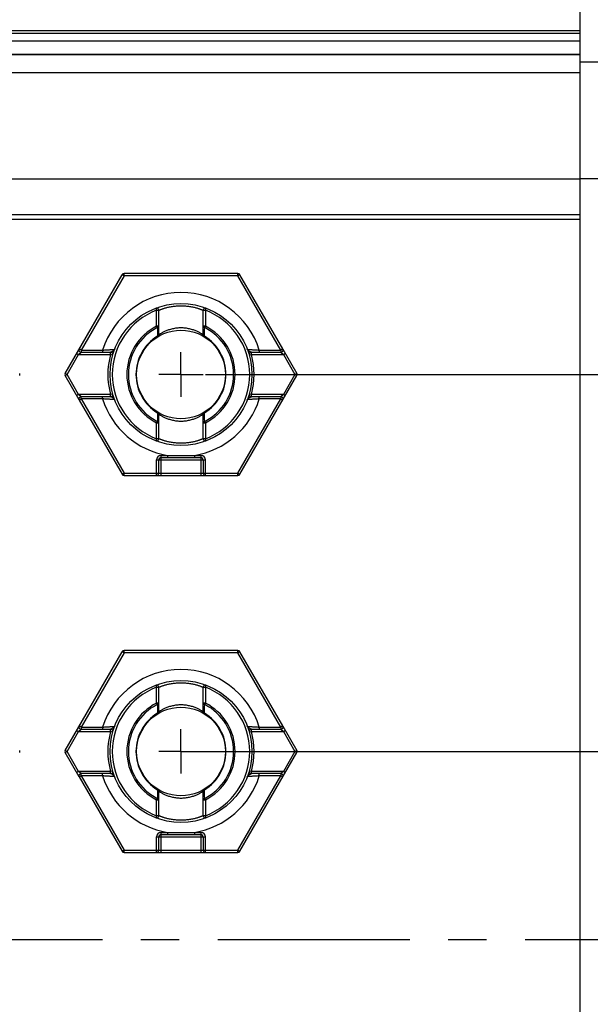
# Model space of a CAD drawing. Header units: millimetres. Extents: x 0 to 420, y 0 to 297.
# Tile 81 of 85: x 254 to 279, y 181 to 226. Entities that reach past the tile are written whole.
import ezdxf
from ezdxf.enums import TextEntityAlignment as Align

# ---------------------------------------------------------------- set-up
doc = ezdxf.new("R2010")
doc.units = ezdxf.units.MM
doc.header["$LTSCALE"] = 23.1
doc.linetypes.add('CENTER', pattern=[0.6, 0.375, -0.075, 0.075, -0.075])
doc.layers.get('0').update_dxf_attribs({"linetype": 'CONTINUOUS'})
for name, color, linetype in [('0000242733_1_MITTELLINIE', 7, 'CONTINUOUS'), ('0000242733_2_KÖRPERKANTE', 7, 'CONTINUOUS'), ('0000242734_2_KÖRPERKANTE', 7, 'CONTINUOUS'), ('0000244543_1_MITTELLINIE', 7, 'CONTINUOUS'), ('0000244543_2_KÖRPERKANTE', 7, 'CONTINUOUS'), ('0000284035_5_BEMASSUNG', 7, 'CONTINUOUS'), ('0000434254_2_KÖRPERKANTE', 7, 'CONTINUOUS')]:
    doc.layers.add(name, color=color, linetype=linetype)
doc.styles.get("Standard").update_dxf_attribs({"font": 'isocpeur.ttf'})
doc.dimstyles.new('DIMSTYLE_1', dxfattribs={"dimtxt": 3.5, "dimasz": 4, "dimexe": 2, "dimexo": 0.5, "dimgap": 0.875, "dimtad": 1, "dimdec": 3, "dimdsep": 46, "dimtxsty": 'Standard', "dimblk": '_FILLED', "dimblk1": '_FILLED', "dimblk2": '_FILLED', "dimcen": 0.09, "dimclrt": 7, "dimazin": 2, "dimtp": 0.2, "dimtm": 0.2, "dimtfac": 1, "dimtdec": 3, "dimtofl": 0, "dimtmove": 0, "dimatfit": 3, "dimldrblk": '_FILLED', "dimfxl": 0, "dimtolj": 1, "dimarcsym": 0})
doc.dimstyles.new('DIMSTYLE_2', dxfattribs={"dimtxt": 3.5, "dimasz": 4, "dimexe": 2, "dimexo": 0.5, "dimgap": 0.875, "dimtad": 1, "dimdec": 3, "dimdsep": 46, "dimtxsty": 'Standard', "dimblk": '_FILLED', "dimblk1": '_FILLED', "dimblk2": '_FILLED', "dimcen": 0.09, "dimclrt": 7, "dimazin": 2, "dimtp": 0.3, "dimtm": 0.3, "dimtfac": 1, "dimtdec": 3, "dimtofl": 0, "dimtmove": 0, "dimatfit": 3, "dimldrblk": '_FILLED', "dimfxl": 0, "dimtolj": 1, "dimarcsym": 0})
doc.dimstyles.new('DIMSTYLE_3', dxfattribs={"dimtxt": 3.5, "dimasz": 4, "dimexe": 2, "dimexo": 0.5, "dimgap": 0.875, "dimtad": 1, "dimdec": 0, "dimdsep": 46, "dimtxsty": 'Standard', "dimblk": '_FILLED', "dimblk1": '_FILLED', "dimblk2": '_FILLED', "dimcen": 0.09, "dimclrt": 7, "dimazin": 2, "dimtp": 0.2, "dimtm": 0.2, "dimtfac": 1, "dimtdec": 0, "dimtofl": 0, "dimtmove": 0, "dimatfit": 3, "dimldrblk": '_FILLED', "dimfxl": 0, "dimtolj": 1, "dimarcsym": 0})
doc.dimstyles.new('DIMSTYLE_5', dxfattribs={"dimtxt": 3.5, "dimasz": 4, "dimexe": 2, "dimexo": 0.5, "dimgap": 0.875, "dimtad": 1, "dimdec": 0, "dimdsep": 46, "dimtxsty": 'Standard', "dimblk": '_FILLED', "dimblk1": '_FILLED', "dimblk2": '_FILLED', "dimcen": 0.09, "dimclrt": 7, "dimazin": 2, "dimtp": 0.5, "dimtm": 0.5, "dimtfac": 1, "dimtdec": 0, "dimtofl": 0, "dimtmove": 0, "dimatfit": 3, "dimldrblk": '_FILLED', "dimfxl": 0, "dimtolj": 1, "dimarcsym": 0})

# ---------------------------------------------------------------- blocks, each defined once
blk = doc.blocks.new('_FILLED')
at = {"color": 0, "linetype": 'ByBlock'}
blk.add_solid([(0, 0), (-1, 0.125), (-1, -0.125)], dxfattribs=at)
blk = doc.blocks.new('*D8')
at = {"layer": '0000284035_5_BEMASSUNG', "color": 1, "linetype": 'Continuous'}
for p, q in [((278.889, 219.217), (278.889, 247.813)), ((290.927, 207.28), (290.927, 247.813)), ((278.889, 245.813), (284.908, 245.813)), ((290.927, 245.813), (284.908, 245.813))]:
    blk.add_line(p, q, dxfattribs=at)
at = {"layer": '0000284035_5_BEMASSUNG', "color": 1, "linetype": 'Continuous', "xscale": 4, "yscale": 4, "zscale": 4, "rotation": 180}
blk.add_blockref('_FILLED', (278.889, 245.813), dxfattribs=at)
at = {"layer": '0000284035_5_BEMASSUNG', "color": 1, "linetype": 'Continuous', "xscale": 4, "yscale": 4, "zscale": 4}
blk.add_blockref('_FILLED', (290.927, 245.813), dxfattribs=at)
at = {"layer": '0000284035_5_BEMASSUNG', "color": 7, "linetype": 'Continuous'}
blk.add_text('12', height=3.5, dxfattribs=at).set_placement((284.908, 246.688), align=Align.CENTER)
blk = doc.blocks.new('*D9')
at = {"layer": '0000284035_5_BEMASSUNG', "color": 1, "linetype": 'Continuous'}
for p, q in [((161.852, 205.792), (161.852, 257.813)), ((295.927, 205.792), (295.927, 257.813)), ((161.852, 255.813), (228.889, 255.813)), ((295.927, 255.813), (228.889, 255.813))]:
    blk.add_line(p, q, dxfattribs=at)
at = {"layer": '0000284035_5_BEMASSUNG', "color": 1, "linetype": 'Continuous', "xscale": 4, "yscale": 4, "zscale": 4, "rotation": 180}
blk.add_blockref('_FILLED', (161.852, 255.813), dxfattribs=at)
at = {"layer": '0000284035_5_BEMASSUNG', "color": 1, "linetype": 'Continuous', "xscale": 4, "yscale": 4, "zscale": 4}
blk.add_blockref('_FILLED', (295.927, 255.813), dxfattribs=at)
at = {"layer": '0000284035_5_BEMASSUNG', "color": 7, "linetype": 'Continuous'}
blk.add_text('134', height=3.5, dxfattribs=at).set_placement((228.889, 256.688), align=Align.CENTER)
blk = doc.blocks.new('*D10')
at = {"layer": '0000284035_5_BEMASSUNG', "color": 1, "linetype": 'Continuous'}
for p, q in [((178.889, 219.217), (178.889, 247.813)), ((278.889, 219.217), (278.889, 247.813)), ((178.889, 245.813), (228.889, 245.813)), ((278.889, 245.813), (228.889, 245.813))]:
    blk.add_line(p, q, dxfattribs=at)
at = {"layer": '0000284035_5_BEMASSUNG', "color": 1, "linetype": 'Continuous', "xscale": 4, "yscale": 4, "zscale": 4, "rotation": 180}
blk.add_blockref('_FILLED', (178.889, 245.813), dxfattribs=at)
at = {"layer": '0000284035_5_BEMASSUNG', "color": 1, "linetype": 'Continuous', "xscale": 4, "yscale": 4, "zscale": 4}
blk.add_blockref('_FILLED', (278.889, 245.813), dxfattribs=at)
at = {"layer": '0000284035_5_BEMASSUNG', "color": 7, "linetype": 'Continuous'}
blk.add_text('100', height=3.5, dxfattribs=at).set_placement((228.889, 246.688), align=Align.CENTER)
blk = doc.blocks.new('*D11')
at = {"layer": '0000284035_5_BEMASSUNG', "color": 1, "linetype": 'Continuous'}
for p, q in [((261.434, 192.89), (307.927, 192.89)), ((305.927, 192.89), (305.927, 184.39)), ((305.927, 175.89), (305.927, 184.39)), ((261.977, 175.89), (307.927, 175.89))]:
    blk.add_line(p, q, dxfattribs=at)
at = {"layer": '0000284035_5_BEMASSUNG', "color": 1, "linetype": 'Continuous', "xscale": 4, "yscale": 4, "zscale": 4}
for p, rotation in [((305.927, 192.89), 90), ((305.927, 175.89), 270)]:
    blk.add_blockref('_FILLED', p, dxfattribs=dict(at, rotation=rotation))
at = {"layer": '0000284035_5_BEMASSUNG', "color": 7, "linetype": 'Continuous'}
blk.add_text('17', height=3.5, rotation=90, dxfattribs=at).set_placement((305.052, 184.39), align=Align.CENTER)
blk = doc.blocks.new('*D12')
at = {"layer": '0000284035_5_BEMASSUNG', "color": 1, "linetype": 'Continuous'}
for p, q in [((262.001, 209.89), (327.927, 209.89)), ((325.927, 209.89), (325.927, 184.39)), ((325.927, 158.89), (325.927, 184.39)), ((262.001, 158.89), (327.927, 158.89))]:
    blk.add_line(p, q, dxfattribs=at)
at = {"layer": '0000284035_5_BEMASSUNG', "color": 1, "linetype": 'Continuous', "xscale": 4, "yscale": 4, "zscale": 4}
for p, rotation in [((325.927, 209.89), 90), ((325.927, 158.89), 270)]:
    blk.add_blockref('_FILLED', p, dxfattribs=dict(at, rotation=rotation))
at = {"layer": '0000284035_5_BEMASSUNG', "color": 7, "linetype": 'Continuous'}
blk.add_text('51', height=3.5, rotation=90, dxfattribs=at).set_placement((325.052, 184.39), align=Align.CENTER)

msp = doc.modelspace()

# ---------------------------------------------------------------- linework, layer by layer
at = {"layer": '0000242733_1_MITTELLINIE', "color": 7, "linetype": 'CENTER'}
for p, q in [((260.8894, 209.8901), (260.8894, 210.8902)), ((260.8894, 209.8901), (259.8893, 209.8901)), ((260.8894, 209.8901), (261.8895, 209.8901)), ((260.8894, 209.8901), (260.8894, 208.89)), ((260.8894, 192.8901), (260.8894, 193.8902)), ((260.8894, 192.8901), (259.8893, 192.8901)), ((260.8894, 192.8901), (261.8895, 192.8901)), ((260.8894, 192.8901), (260.8894, 191.89))]:
    msp.add_line(p, q, dxfattribs=at)
at = {"layer": '0000242733_2_KÖRPERKANTE', "color": 7, "linetype": 'Continuous'}
for p, q in [((278.8894, 224.3132), (178.8894, 224.3132)), ((178.8894, 216.8901), (278.8894, 216.8901))]:
    msp.add_line(p, q, dxfattribs=at)
at = {"layer": '0000242733_2_KÖRPERKANTE', "color": 9, "linetype": 'Continuous'}
for p, q in [((278.8894, 223.4911), (178.8894, 223.4911)), ((178.8894, 218.7171), (278.8894, 218.7171)), ((278.8894, 217.0901), (178.8894, 217.0901))]:
    msp.add_line(p, q, dxfattribs=at)
at = {"layer": '0000242734_2_KÖRPERKANTE', "color": 7, "linetype": 'Continuous'}
for p, q in [((278.8894, 225.3901), (178.8894, 225.3901)), ((278.8894, 225.2718), (178.8894, 225.2718)), ((278.8894, 224.9149), (178.8894, 224.9149)), ((178.8894, 224.3132), (278.8894, 224.3132))]:
    msp.add_line(p, q, dxfattribs=at)
at = {"layer": '0000244543_1_MITTELLINIE', "color": 7, "linetype": 'CENTER'}
msp.add_line((298.927, 184.3901), (156.8766, 184.3901), dxfattribs=at)
at = {"layer": '0000244543_2_KÖRPERKANTE', "color": 7, "linetype": 'Continuous'}
msp.add_line((278.8894, 142.8903), (278.8894, 225.8899), dxfattribs=at)
at = {"layer": '0000244543_2_KÖRPERKANTE', "color": 9, "linetype": 'Continuous'}
for p, q in [((280.8894, 223.9685), (278.8894, 223.9685)), ((280.8894, 218.7171), (278.8894, 218.7171))]:
    msp.add_line(p, q, dxfattribs=at)
at = {"layer": '0000434254_2_KÖRPERKANTE', "color": 7, "linetype": 'Continuous'}
for p, q in [((255.6644, 209.9401), (258.2336, 214.3901)), ((263.4586, 214.4401), (258.3202, 214.4401)), ((265.4793, 211.0401), (263.5452, 214.3901)), ((259.8894, 211.679), (259.8894, 212.7884)), ((261.8894, 211.679), (261.8894, 212.7884)), ((265.4801, 211.0387), (266.1144, 209.9401)), ((256.3861, 210.8901), (257.7145, 210.8901)), ((264.0643, 210.8901), (265.3927, 210.8901)), ((256.2986, 208.7415), (255.6644, 209.8401)), ((263.5452, 205.3901), (266.1144, 209.8401)), ((256.2995, 208.7401), (258.2336, 205.3901)), ((257.7145, 208.8901), (256.3861, 208.8901)), ((265.3927, 208.8901), (264.0643, 208.8901)), ((259.8894, 206.9918), (259.8894, 208.1012)), ((261.8894, 206.9918), (261.8894, 208.1012)), ((259.8894, 205.4401), (259.8894, 206.0401)), ((259.9894, 206.1401), (261.7894, 206.1401)), ((261.8894, 206.0401), (261.8894, 205.4401)), ((258.3202, 205.3401), (263.4586, 205.3401)), ((255.6644, 192.9401), (258.2336, 197.3901)), ((263.4586, 197.4401), (258.3202, 197.4401)), ((265.4793, 194.0401), (263.5452, 197.3901)), ((259.8894, 194.679), (259.8894, 195.7884)), ((261.8894, 194.679), (261.8894, 195.7884)), ((265.4801, 194.0387), (266.1144, 192.9401)), ((256.3861, 193.8901), (257.7145, 193.8901)), ((264.0643, 193.8901), (265.3927, 193.8901)), ((256.2986, 191.7415), (255.6644, 192.8401)), ((263.5452, 188.3901), (266.1144, 192.8401)), ((257.7145, 191.8901), (256.3861, 191.8901)), ((265.3927, 191.8901), (264.0643, 191.8901)), ((256.2995, 191.7401), (258.2336, 188.3901)), ((259.8894, 189.9918), (259.8894, 191.1012)), ((261.8894, 189.9918), (261.8894, 191.1012)), ((259.8894, 188.4401), (259.8894, 189.0401)), ((259.9894, 189.1401), (261.7894, 189.1401)), ((261.8894, 189.0401), (261.8894, 188.4401)), ((258.3202, 188.3401), (263.4586, 188.3401))]:
    msp.add_line(p, q, dxfattribs=at)
at = {"layer": '0000434254_2_KÖRPERKANTE', "color": 9, "linetype": 'Continuous'}
for p, q in [((258.3202, 214.3401), (256.3861, 210.9901)), ((258.3202, 214.3401), (258.2336, 214.3901)), ((258.3202, 214.3401), (258.3202, 214.4401)), ((263.4586, 214.3401), (258.3202, 214.3401)), ((263.4586, 214.3401), (263.4586, 214.4401)), ((263.5452, 214.3901), (263.4586, 214.3401)), ((265.3927, 210.9901), (263.4586, 214.3401)), ((259.7539, 212.8819), (259.7894, 212.7884)), ((259.7894, 212.0696), (259.7894, 212.7884)), ((259.7894, 212.7884), (259.8894, 212.7884)), ((261.8894, 212.7884), (261.9894, 212.7884)), ((261.9894, 212.7884), (262.0249, 212.8819)), ((261.9894, 212.7884), (261.9894, 212.0696)), ((259.8894, 212.0697), (259.7894, 212.0697)), ((259.7894, 212.0697), (259.8212, 212.0065)), ((261.9894, 212.0697), (261.8894, 212.0697)), ((261.9575, 212.0065), (261.9894, 212.0697)), ((259.8264, 211.6187), (259.8418, 211.5938)), ((261.937, 211.5938), (261.9523, 211.6187)), ((256.3861, 210.9901), (256.2995, 211.0401)), ((256.3861, 210.9901), (257.3567, 210.9901)), ((256.3861, 210.9901), (256.3861, 210.8901)), ((257.3567, 210.9901), (257.3567, 210.8901)), ((264.4221, 210.9901), (265.3927, 210.9901)), ((264.4221, 210.9901), (264.4221, 210.8901)), ((265.4793, 211.0401), (265.3927, 210.9901)), ((265.3927, 210.9901), (265.3927, 210.8901)), ((255.751, 209.8901), (256.2706, 210.7901)), ((256.184, 210.8401), (256.2706, 210.7901)), ((256.2706, 210.7901), (256.3861, 210.8901)), ((256.2706, 210.7901), (257.7145, 210.7901)), ((257.7145, 210.7901), (257.7145, 210.8901)), ((257.8107, 210.7628), (257.7145, 210.7901)), ((263.9681, 210.7628), (264.0643, 210.7901)), ((264.0643, 210.7901), (264.0643, 210.8901)), ((264.0643, 210.7901), (265.5082, 210.7901)), ((265.3927, 210.8901), (265.5082, 210.7901)), ((265.5082, 210.7901), (265.5948, 210.8401)), ((265.5082, 210.7901), (266.0278, 209.8901)), ((255.751, 209.8901), (255.6644, 209.9401)), ((255.6644, 209.8401), (255.751, 209.8901)), ((256.2706, 208.9901), (255.751, 209.8901)), ((266.0278, 209.8901), (265.5082, 208.9901)), ((266.1144, 209.9401), (266.0278, 209.8901)), ((266.0278, 209.8901), (266.1144, 209.8401)), ((256.2706, 208.9901), (256.184, 208.9401)), ((257.7145, 208.9901), (256.2706, 208.9901)), ((256.3861, 208.8901), (256.2706, 208.9901)), ((256.2995, 208.7401), (256.3861, 208.7901)), ((256.3861, 208.7901), (256.3861, 208.8901)), ((257.3567, 208.7901), (256.3861, 208.7901)), ((256.3861, 208.7901), (258.3202, 205.4401)), ((257.3567, 208.7901), (257.3567, 208.8901)), ((257.8107, 209.0174), (257.7145, 208.9901)), ((257.7145, 208.8901), (257.7145, 208.9901)), ((263.4586, 205.4401), (265.3927, 208.7901)), ((264.0643, 208.9901), (263.9681, 209.0174)), ((264.0643, 208.8901), (264.0643, 208.9901)), ((265.5082, 208.9901), (264.0644, 208.9901)), ((264.4221, 208.7901), (264.4221, 208.8901)), ((265.3927, 208.7901), (264.4221, 208.7901)), ((265.5082, 208.9901), (265.3927, 208.8901)), ((265.3927, 208.8901), (265.3927, 208.7901)), ((265.3927, 208.7901), (265.4793, 208.7401)), ((265.5948, 208.9401), (265.5082, 208.9901)), ((259.8418, 208.1864), (259.8264, 208.1615)), ((261.9523, 208.1615), (261.937, 208.1864)), ((259.8212, 207.7737), (259.7894, 207.7105)), ((259.7894, 206.9918), (259.7894, 207.7106)), ((259.7894, 207.7105), (259.8894, 207.7105)), ((261.8894, 207.7105), (261.9894, 207.7105)), ((261.9894, 207.7105), (261.9575, 207.7737)), ((261.9894, 207.7106), (261.9894, 206.9918)), ((259.7894, 206.9918), (259.7539, 206.8983)), ((259.8894, 206.9918), (259.7894, 206.9918)), ((261.9894, 206.9918), (261.8894, 206.9918)), ((262.0249, 206.8983), (261.9894, 206.9918)), ((259.7894, 206.0401), (261.9894, 206.0401)), ((259.7894, 205.3401), (259.7894, 206.0401)), ((259.9894, 206.2401), (260.2832, 206.2401)), ((259.9894, 205.3401), (259.9894, 206.2401)), ((260.2832, 206.2401), (260.2832, 206.1401)), ((261.4956, 206.2401), (261.7894, 206.2401)), ((261.4956, 206.2401), (261.4956, 206.1401)), ((261.7894, 206.2401), (261.7894, 205.3401)), ((261.9894, 205.3401), (261.9894, 206.0401)), ((258.3202, 205.4401), (258.2336, 205.3901)), ((258.3202, 205.4401), (263.4586, 205.4401)), ((258.3202, 205.3401), (258.3202, 205.4401)), ((263.4586, 205.3401), (263.4586, 205.4401)), ((263.4586, 205.4401), (263.5452, 205.3901)), ((258.3202, 197.3401), (256.3861, 193.9901)), ((258.3202, 197.3401), (258.2336, 197.3901)), ((258.3202, 197.3401), (258.3202, 197.4401)), ((263.4586, 197.3401), (258.3202, 197.3401)), ((263.4586, 197.3401), (263.4586, 197.4401)), ((263.5452, 197.3901), (263.4586, 197.3401)), ((265.3927, 193.9901), (263.4586, 197.3401)), ((259.7539, 195.8819), (259.7894, 195.7884)), ((261.9894, 195.7884), (262.0249, 195.8819)), ((259.7894, 195.7884), (259.8894, 195.7884)), ((259.7894, 195.0696), (259.7894, 195.7884)), ((261.8894, 195.7884), (261.9894, 195.7884)), ((261.9894, 195.7884), (261.9894, 195.0696)), ((259.8894, 195.0697), (259.7894, 195.0697)), ((259.7894, 195.0697), (259.8212, 195.0065)), ((261.9894, 195.0697), (261.8894, 195.0697)), ((261.9575, 195.0065), (261.9894, 195.0697)), ((259.8264, 194.6187), (259.8418, 194.5938)), ((261.937, 194.5938), (261.9523, 194.6187)), ((256.3861, 193.9901), (256.2995, 194.0401)), ((265.4793, 194.0401), (265.3927, 193.9901)), ((255.751, 192.8901), (256.2706, 193.7901)), ((256.184, 193.8401), (256.2706, 193.7901)), ((256.2706, 193.7901), (256.3861, 193.8901)), ((256.2706, 193.7901), (257.7145, 193.7901)), ((256.3861, 193.9901), (257.3567, 193.9901)), ((256.3861, 193.9901), (256.3861, 193.8901)), ((257.3567, 193.9901), (257.3567, 193.8901)), ((257.7145, 193.7901), (257.7145, 193.8901)), ((257.8107, 193.7628), (257.7145, 193.7901)), ((263.9681, 193.7628), (264.0643, 193.7901)), ((264.0643, 193.7901), (264.0643, 193.8901)), ((264.0643, 193.7901), (265.5082, 193.7901)), ((264.4221, 193.9901), (265.3927, 193.9901)), ((264.4221, 193.9901), (264.4221, 193.8901)), ((265.3927, 193.9901), (265.3927, 193.8901)), ((265.3927, 193.8901), (265.5082, 193.7901)), ((265.5082, 193.7901), (265.5948, 193.8401)), ((265.5082, 193.7901), (266.0278, 192.8901)), ((255.751, 192.8901), (255.6644, 192.9401)), ((255.6644, 192.8401), (255.751, 192.8901)), ((256.2706, 191.9901), (255.751, 192.8901)), ((266.0278, 192.8901), (265.5082, 191.9901)), ((266.1144, 192.9401), (266.0278, 192.8901)), ((266.0278, 192.8901), (266.1144, 192.8401)), ((256.2706, 191.9901), (256.184, 191.9401)), ((257.7145, 191.9901), (256.2706, 191.9901)), ((256.3861, 191.8901), (256.2706, 191.9901)), ((256.3861, 191.7901), (256.3861, 191.8901)), ((257.3567, 191.7901), (257.3567, 191.8901)), ((257.8107, 192.0174), (257.7145, 191.9901)), ((257.7145, 191.8901), (257.7145, 191.9901)), ((264.0643, 191.9901), (263.9681, 192.0174)), ((264.0643, 191.8901), (264.0643, 191.9901)), ((265.5082, 191.9901), (264.0644, 191.9901)), ((264.4221, 191.7901), (264.4221, 191.8901)), ((265.5082, 191.9901), (265.3927, 191.8901)), ((265.3927, 191.8901), (265.3927, 191.7901)), ((265.5948, 191.9401), (265.5082, 191.9901)), ((256.2995, 191.7401), (256.3861, 191.7901)), ((257.3567, 191.7901), (256.3861, 191.7901)), ((256.3861, 191.7901), (258.3202, 188.4401)), ((263.4586, 188.4401), (265.3927, 191.7901)), ((265.3927, 191.7901), (264.4221, 191.7901)), ((265.3927, 191.7901), (265.4793, 191.7401)), ((259.8418, 191.1864), (259.8264, 191.1615)), ((261.9523, 191.1615), (261.937, 191.1864)), ((259.8212, 190.7737), (259.7894, 190.7105)), ((259.7894, 189.9918), (259.7894, 190.7106)), ((259.7894, 190.7105), (259.8894, 190.7105)), ((261.8894, 190.7105), (261.9894, 190.7105)), ((261.9894, 190.7105), (261.9575, 190.7737)), ((261.9894, 190.7106), (261.9894, 189.9918)), ((259.7894, 189.9918), (259.7539, 189.8983)), ((259.8894, 189.9918), (259.7894, 189.9918)), ((261.9894, 189.9918), (261.8894, 189.9918)), ((262.0249, 189.8983), (261.9894, 189.9918)), ((259.9894, 189.2401), (260.2832, 189.2401)), ((259.9894, 188.3401), (259.9894, 189.2401)), ((260.2832, 189.2401), (260.2832, 189.1401)), ((261.4956, 189.2401), (261.7894, 189.2401)), ((261.4956, 189.2401), (261.4956, 189.1401)), ((261.7894, 189.2401), (261.7894, 188.3401)), ((259.7894, 189.0401), (261.9894, 189.0401)), ((259.7894, 188.3401), (259.7894, 189.0401)), ((261.9894, 188.3401), (261.9894, 189.0401)), ((258.3202, 188.4401), (258.2336, 188.3901)), ((258.3202, 188.4401), (263.4586, 188.4401)), ((258.3202, 188.3401), (258.3202, 188.4401)), ((263.4586, 188.4401), (263.5452, 188.3901)), ((263.4586, 188.3401), (263.4586, 188.4401))]:
    msp.add_line(p, q, dxfattribs=at)
at = {"layer": '0000434254_2_KÖRPERKANTE', "color": 7, "linetype": 'Continuous'}
for centre, radius in [((260.8894, 209.8901), 3.2), ((260.8894, 209.8901), 2), ((260.8894, 192.8901), 3.2), ((260.8894, 192.8901), 2)]:
    msp.add_circle(centre, radius, dxfattribs=at)
for centre, start, end in [((258.3202, 214.3401), 90, 150), ((263.4586, 214.3401), 30, 90), ((259.7894, 212.7884), 0, 110.78356), ((261.9894, 212.7884), 69.21644, 180), ((259.7894, 211.679), 301.58814, 360), ((261.9894, 211.679), 180, 238.41186), ((256.3861, 210.9901), 150, 270), ((265.3927, 210.9901), 270, 30), ((257.7145, 210.7901), 344.17307, 90.00007), ((264.0643, 210.7901), 89.99999, 195.82681), ((253.5278, 209.8901), 330, 30), ((255.751, 209.8901), 150, 210), ((266.0278, 209.8901), 330, 30), ((256.3861, 208.7901), 90, 210), ((257.7145, 208.9901), 270, 15.82662), ((264.0643, 208.9901), 164.17338, 269.99987), ((265.3927, 208.7901), 330, 90), ((259.7894, 208.1012), 0, 58.41186), ((261.9894, 208.1012), 121.58814, 180), ((259.7894, 206.9918), 249.21644, 360), ((261.9894, 206.9918), 180, 290.78356), ((259.9894, 206.0401), 90, 180), ((261.7894, 206.0401), 0, 90), ((258.3202, 205.4401), 210, 270), ((259.7894, 205.4401), 270, 360), ((261.9894, 205.4401), 180, 270), ((263.4586, 205.4401), 270, 330), ((258.3202, 197.3401), 90, 150), ((263.4586, 197.3401), 30, 90), ((259.7894, 195.7884), 0, 110.78356), ((261.9894, 195.7884), 69.21644, 180), ((259.7894, 194.679), 301.58814, 360), ((261.9894, 194.679), 180, 238.41186), ((256.3861, 193.9901), 150, 270), ((265.3927, 193.9901), 270, 30), ((257.7145, 193.7901), 344.17307, 90.00007), ((264.0643, 193.7901), 89.99999, 195.82681), ((253.5278, 192.8901), 330, 30), ((255.751, 192.8901), 150, 210), ((266.0278, 192.8901), 330, 30), ((256.3861, 191.7901), 90, 210), ((257.7145, 191.9901), 270, 15.82662), ((264.0643, 191.9901), 164.17338, 269.99987), ((265.3927, 191.7901), 330, 90), ((259.7894, 191.1012), 0, 58.41186), ((261.9894, 191.1012), 121.58814, 180), ((259.7894, 189.9918), 249.21644, 360), ((261.9894, 189.9918), 180, 290.78356), ((259.9894, 189.0401), 90, 180), ((261.7894, 189.0401), 0, 90), ((258.3202, 188.4401), 210, 270), ((259.7894, 188.4401), 270, 360), ((261.9894, 188.4401), 180, 270), ((263.4586, 188.4401), 270, 330)]:
    msp.add_arc(centre, 0.1, start, end, dxfattribs=at)
at = {"layer": '0000434254_2_KÖRPERKANTE', "color": 9, "linetype": 'Continuous'}
for centre, radius, start, end in [((260.8894, 209.8901), 3.7, 17.29534, 162.70466), ((260.8894, 209.8901), 3.1, 110.78361, 249.21643), ((260.8894, 209.8901), 3.1, 290.78357, 69.21639), ((260.8894, 209.8901), 2.4414, 116.78011, 243.21978), ((260.8894, 209.8901), 2.3707, 116.77696, 243.21908), ((429.6491, 213.9702), 169.8391, 180.662447, 180.793345), ((151.7304, 213.2819), 110.2345, 359.135516, 359.337114), ((260.8894, 209.8901), 2.3707, 296.77933, 63.22077), ((260.8894, 209.8901), 2.4414, 296.78011, 63.21977), ((260.8894, 209.8901), 2.0293, 121.5942, 238.41404), ((260.8894, 209.8901), 2.0293, 301.58789, 58.41178), ((260.8894, 209.8901), 3.3, 164.17338, 195.82662), ((260.8894, 209.8901), 3.3, 344.17403, 15.82646), ((260.8894, 209.8901), 3.7, 197.29534, 260.56999), ((260.8894, 209.8901), 3.7, 279.43001, 342.70466), ((382.4119, 206.2965), 122.5996, 179.128414, 179.309646), ((150.9321, 206.4838), 111.033, 0.665601, 0.865746), ((259.9894, 206.0401), 0.2, 90, 180), ((260.8894, 228.2861), 22.0543, 268.42488, 271.57512), ((261.7894, 206.0401), 0.2, 0, 90), ((260.8894, 192.8901), 3.7, 17.29534, 162.70466), ((260.8894, 192.8901), 3.1, 110.78361, 249.21643), ((260.8894, 192.8901), 3.1, 290.78357, 69.21639), ((260.8894, 192.8901), 2.4414, 116.78011, 243.21978), ((260.8894, 192.8901), 2.3707, 116.77696, 243.21908), ((429.6491, 196.9702), 169.8391, 180.662447, 180.793345), ((151.7304, 196.2819), 110.2345, 359.135516, 359.337114), ((260.8894, 192.8901), 2.3707, 296.77933, 63.22077), ((260.8894, 192.8901), 2.4414, 296.78011, 63.21977), ((260.8894, 192.8901), 2.0293, 121.5942, 238.41404), ((260.8894, 192.8901), 2.0293, 301.58789, 58.41178), ((260.8894, 192.8901), 3.3, 164.17338, 195.82662), ((260.8894, 192.8901), 3.3, 344.17403, 15.82646), ((260.8894, 192.8901), 3.7, 197.29534, 260.56999), ((260.8894, 192.8901), 3.7, 279.43001, 342.70466), ((382.4119, 189.2965), 122.5996, 179.128414, 179.309646), ((150.9321, 189.4838), 111.033, 0.665601, 0.865746), ((259.9894, 189.0401), 0.2, 90, 180), ((260.8894, 211.2861), 22.0543, 268.42488, 271.57512), ((261.7894, 189.0401), 0.2, 0, 90)]:
    msp.add_arc(centre, radius, start, end, dxfattribs=at)
for points, knots in [([(259.8894, 212.7884), (259.8895, 212.7884), (259.8899, 212.7886), (259.8908, 212.789), (259.8924, 212.7896), (259.8945, 212.7905), (259.8973, 212.7916), (259.9021, 212.7937), (259.9097, 212.7968), (259.9206, 212.8012), (259.9339, 212.8065), (259.9494, 212.8126), (259.9745, 212.8223), (260.0111, 212.8359), (260.0612, 212.8534), (260.1191, 212.8723), (260.1842, 212.8918), (260.256, 212.9112), (260.363, 212.9367), (260.5088, 212.9639), (260.6949, 212.9851), (260.8894, 212.9926), (261.0838, 212.9851), (261.2699, 212.9639), (261.4158, 212.9367), (261.5228, 212.9112), (261.5946, 212.8918), (261.6597, 212.8723), (261.7176, 212.8534), (261.7677, 212.8359), (261.8043, 212.8223), (261.8294, 212.8126), (261.8449, 212.8065), (261.8581, 212.8012), (261.869, 212.7968), (261.8766, 212.7937), (261.8815, 212.7916), (261.8843, 212.7905), (261.8864, 212.7896), (261.888, 212.789), (261.8888, 212.7886), (261.8893, 212.7884), (261.8894, 212.7884)], [0, 0, 0, 0, 0.0001626, 0.0006493, 0.0014593, 0.0025913, 0.0040443, 0.0058169, 0.0103095, 0.0160449, 0.0229972, 0.0311324, 0.0404153, 0.0622699, 0.0882369, 0.1179829, 0.1511758, 0.1874886, 0.226597, 0.3118533, 0.4040835, 0.4999895, 0.5958956, 0.688133, 0.7733985, 0.8125106, 0.8488258, 0.8820193, 0.9117646, 0.9377307, 0.9595844, 0.9688671, 0.9770023, 0.9839545, 0.98969, 0.9941828, 0.9959555, 0.9974086, 0.9985406, 0.9993506, 0.9998374, 1, 1, 1, 1]), ([(259.8212, 212.0065), (259.8307, 212.0087), (259.8484, 212.0146), (259.8707, 212.0291), (259.8857, 212.0478), (259.8894, 212.0627), (259.8894, 212.0697)], [0, 0, 0, 0, 0.2926364, 0.5567684, 0.7892844, 1, 1, 1, 1]), ([(261.8894, 211.679), (261.8893, 211.6791), (261.8888, 211.6793), (261.8879, 211.68), (261.8863, 211.681), (261.883, 211.6833), (261.8773, 211.6871), (261.8686, 211.6928), (261.8575, 211.7001), (261.8441, 211.7087), (261.8284, 211.7185), (261.8034, 211.7339), (261.7669, 211.7554), (261.7172, 211.7828), (261.66, 211.8119), (261.5958, 211.8416), (261.5249, 211.871), (261.4193, 211.9093), (261.274, 211.9504), (261.0865, 211.9826), (260.8894, 211.9939), (260.6923, 211.9826), (260.5048, 211.9504), (260.3349, 211.9024), (260.2079, 211.8531), (260.1188, 211.8119), (260.0616, 211.7828), (260.0119, 211.7554), (259.9701, 211.7308), (259.9406, 211.7125), (259.9213, 211.7001), (259.9102, 211.6929), (259.9015, 211.6871), (259.8952, 211.683), (259.8915, 211.6803), (259.8898, 211.6793), (259.8894, 211.679)], [0, 0, 0, 0, 0.0001796, 0.0007172, 0.0016112, 0.00286, 0.0064074, 0.0113247, 0.0175666, 0.02508, 0.0338063, 0.0436843, 0.066648, 0.0934966, 0.1238049, 0.1572066, 0.1933858, 0.2320606, 0.3157979, 0.406098, 0.4999999, 0.5939014, 0.6842098, 0.7679517, 0.8427853, 0.8761855, 0.9064941, 0.9333441, 0.9563092, 0.9749147, 0.9824289, 0.9886719, 0.9935901, 0.9971388, 0.999282, 1, 1, 1, 1]), ([(261.8894, 212.0697), (261.8894, 212.0627), (261.8931, 212.0478), (261.9081, 212.0291), (261.9304, 212.0146), (261.948, 212.0086), (261.9575, 212.0065)], [0, 0, 0, 0, 0.2106819, 0.4432491, 0.7073431, 1, 1, 1, 1]), ([(259.8894, 211.679), (259.8894, 211.6724), (259.886, 211.6586), (259.8722, 211.641), (259.8517, 211.6271), (259.8353, 211.6209), (259.8264, 211.6187)], [0, 0, 0, 0, 0.2098923, 0.4415673, 0.7056122, 1, 1, 1, 1]), ([(261.9523, 211.6187), (261.9435, 211.621), (261.9271, 211.627), (261.9065, 211.641), (261.8928, 211.6586), (261.8894, 211.6724), (261.8894, 211.679)], [0, 0, 0, 0, 0.2943573, 0.5584484, 0.7901905, 1, 1, 1, 1]), ([(257.3567, 210.9901), (257.3905, 210.992), (257.4571, 210.9958), (257.5544, 211.0017), (257.6319, 211.0067), (257.69, 211.0106), (257.7295, 211.0133), (257.7659, 211.0158), (257.7985, 211.0182), (257.8271, 211.0203), (257.8482, 211.0218), (257.8627, 211.0229), (257.8717, 211.0236), (257.8794, 211.0242), (257.8857, 211.0247), (257.8907, 211.025), (257.894, 211.0253), (257.8959, 211.0254), (257.8968, 211.0256), (257.8974, 211.0255), (257.8976, 211.0256)], [0, 0, 0, 0, 0.1875883, 0.3692106, 0.5390329, 0.6176671, 0.6911032, 0.7585586, 0.8192397, 0.872354, 0.9171288, 0.9361604, 0.9528422, 0.9670984, 0.9788615, 0.9880732, 0.9946877, 0.9970094, 0.9986697, 1, 1, 1, 1]), ([(257.8368, 210.9557), (257.8272, 210.9483), (257.8072, 210.9338), (257.776, 210.9143), (257.7495, 210.9001), (257.7289, 210.8922), (257.7191, 210.8901), (257.7145, 210.8901)], [0, 0, 0, 0, 0.259364, 0.5288401, 0.7871956, 0.902048, 1, 1, 1, 1]), ([(257.8976, 211.0256), (257.8928, 211.013), (257.8743, 210.987), (257.8507, 210.9666), (257.8368, 210.9557)], [0, 0, 0, 0, 0.4334467, 1, 1, 1, 1]), ([(263.8812, 211.0256), (263.8809, 211.0257), (263.8822, 211.0255), (263.8828, 211.0255), (263.8849, 211.0253), (263.888, 211.0251), (263.8931, 211.0247), (263.8994, 211.0242), (263.9071, 211.0236), (263.9161, 211.0229), (263.9307, 211.0218), (263.9517, 211.0203), (263.9803, 211.0182), (264.013, 211.0158), (264.0493, 211.0133), (264.0889, 211.0106), (264.1469, 211.0067), (264.2245, 211.0017), (264.3217, 210.9958), (264.3883, 210.992), (264.4221, 210.9901)], [0, 0, 0, 0, 0.001334, 0.0029981, 0.0053233, 0.0119467, 0.0211741, 0.0329533, 0.0472275, 0.0639291, 0.0829794, 0.1277887, 0.1809275, 0.2416207, 0.3090766, 0.3825028, 0.4611197, 0.6308929, 0.8124655, 1, 1, 1, 1]), ([(263.942, 210.9557), (263.9281, 210.9666), (263.9045, 210.987), (263.8859, 211.013), (263.8812, 211.0256)], [0, 0, 0, 0, 0.5664866, 1, 1, 1, 1]), ([(264.0643, 210.8901), (264.0597, 210.8901), (264.0498, 210.8922), (264.0293, 210.9001), (264.0027, 210.9143), (263.9716, 210.9338), (263.9515, 210.9483), (263.942, 210.9557)], [0, 0, 0, 0, 0.097942, 0.2127999, 0.471159, 0.7406389, 1, 1, 1, 1]), ([(257.8976, 208.7546), (257.8977, 208.7546), (257.8972, 208.7547), (257.8969, 208.7546), (257.8958, 208.7548), (257.8946, 208.7548), (257.893, 208.755), (257.8902, 208.7552), (257.8857, 208.7555), (257.8794, 208.756), (257.8717, 208.7566), (257.8626, 208.7573), (257.8481, 208.7584), (257.827, 208.7599), (257.7984, 208.762), (257.7658, 208.7644), (257.7294, 208.7669), (257.6899, 208.7696), (257.6318, 208.7735), (257.5543, 208.7785), (257.4571, 208.7844), (257.3905, 208.7882), (257.3567, 208.7901)], [0, 0, 0, 0, 0.000334, 0.0013343, 0.0029983, 0.0053235, 0.0083071, 0.0119466, 0.0211741, 0.0329532, 0.0472275, 0.0639291, 0.0829794, 0.1277887, 0.1809275, 0.2416207, 0.3090766, 0.3825028, 0.4611197, 0.6308929, 0.8124655, 1, 1, 1, 1]), ([(257.8976, 208.7546), (257.8923, 208.7687), (257.8771, 208.7888), (257.8517, 208.8128), (257.8271, 208.8323), (257.7996, 208.8513), (257.7708, 208.8689), (257.7464, 208.8815), (257.7276, 208.8884), (257.7187, 208.8901), (257.7145, 208.8901)], [0, 0, 0, 0, 0.1930091, 0.314131, 0.4495967, 0.5950394, 0.7434842, 0.8840815, 0.9464207, 1, 1, 1, 1]), ([(263.8812, 208.7546), (263.8859, 208.7672), (263.9045, 208.7932), (263.9281, 208.8136), (263.942, 208.8245)], [0, 0, 0, 0, 0.4334453, 1, 1, 1, 1]), ([(264.4221, 208.7901), (264.3882, 208.7882), (264.3216, 208.7844), (264.2244, 208.7785), (264.1468, 208.7735), (264.0888, 208.7696), (264.0492, 208.7669), (264.0129, 208.7644), (263.9802, 208.762), (263.9517, 208.7599), (263.9306, 208.7584), (263.9161, 208.7573), (263.9071, 208.7566), (263.8994, 208.756), (263.893, 208.7555), (263.8881, 208.7552), (263.8848, 208.7549), (263.8829, 208.7548), (263.8819, 208.7546), (263.8814, 208.7547), (263.8812, 208.7546)], [0, 0, 0, 0, 0.1875909, 0.3692188, 0.5390459, 0.61768, 0.6911144, 0.7585677, 0.819247, 0.8723599, 0.9171332, 0.936164, 0.9528448, 0.9671002, 0.9788625, 0.9880738, 0.9946879, 0.9970095, 0.9986698, 1, 1, 1, 1]), ([(263.942, 208.8245), (263.9515, 208.8319), (263.9716, 208.8464), (264.0027, 208.8659), (264.0293, 208.8801), (264.0498, 208.888), (264.0597, 208.8901), (264.0643, 208.8901)], [0, 0, 0, 0, 0.2593565, 0.5288275, 0.7871732, 0.9020365, 1, 1, 1, 1]), ([(259.8264, 208.1615), (259.8353, 208.1592), (259.8517, 208.1532), (259.8722, 208.1392), (259.886, 208.1216), (259.8894, 208.1078), (259.8894, 208.1012)], [0, 0, 0, 0, 0.2943582, 0.5584498, 0.7901917, 1, 1, 1, 1]), ([(259.8894, 208.1012), (259.8895, 208.1012), (259.8899, 208.1009), (259.8908, 208.1002), (259.8924, 208.0992), (259.8958, 208.0969), (259.9015, 208.0931), (259.9102, 208.0874), (259.9213, 208.0801), (259.9347, 208.0715), (259.9503, 208.0617), (259.9754, 208.0463), (260.0119, 208.0248), (260.0616, 207.9974), (260.1188, 207.9683), (260.183, 207.9386), (260.2539, 207.9092), (260.3595, 207.8709), (260.5048, 207.8298), (260.6922, 207.7976), (260.8894, 207.7863), (261.0865, 207.7976), (261.274, 207.8298), (261.4439, 207.8778), (261.5709, 207.9271), (261.66, 207.9683), (261.7172, 207.9974), (261.7669, 208.0248), (261.8087, 208.0494), (261.8382, 208.0677), (261.8575, 208.0801), (261.8686, 208.0874), (261.8773, 208.0931), (261.8836, 208.0972), (261.8872, 208.0999), (261.889, 208.1009), (261.8894, 208.1012)], [0, 0, 0, 0, 0.0001796, 0.0007172, 0.0016113, 0.00286, 0.0064075, 0.0113249, 0.0175667, 0.0250802, 0.0338065, 0.0436845, 0.0666483, 0.093497, 0.1238052, 0.1572069, 0.193386, 0.2320609, 0.3157987, 0.4060993, 0.5000012, 0.5939027, 0.6842106, 0.7679522, 0.842786, 0.8761863, 0.9064948, 0.9333447, 0.9563097, 0.9749151, 0.9824292, 0.9886721, 0.9935902, 0.9971389, 0.999282, 1, 1, 1, 1]), ([(261.8894, 208.1012), (261.8894, 208.1078), (261.8928, 208.1216), (261.9065, 208.1392), (261.9271, 208.1531), (261.9435, 208.1593), (261.9523, 208.1615)], [0, 0, 0, 0, 0.2098922, 0.4415672, 0.7056121, 1, 1, 1, 1]), ([(259.8894, 207.7105), (259.8894, 207.7175), (259.8857, 207.7324), (259.8707, 207.7511), (259.8484, 207.7656), (259.8307, 207.7716), (259.8212, 207.7737)], [0, 0, 0, 0, 0.2106828, 0.4432501, 0.7073437, 1, 1, 1, 1]), ([(261.9575, 207.7737), (261.948, 207.7715), (261.9303, 207.7656), (261.9081, 207.7511), (261.8931, 207.7324), (261.8894, 207.7175), (261.8894, 207.7105)], [0, 0, 0, 0, 0.2926365, 0.5567686, 0.7892845, 1, 1, 1, 1]), ([(261.8894, 206.9918), (261.8893, 206.9918), (261.8888, 206.9917), (261.888, 206.9912), (261.8864, 206.9906), (261.8843, 206.9897), (261.8815, 206.9886), (261.8766, 206.9865), (261.869, 206.9834), (261.8581, 206.979), (261.8449, 206.9737), (261.8294, 206.9676), (261.8043, 206.9579), (261.7677, 206.9443), (261.7176, 206.9268), (261.6598, 206.9079), (261.5947, 206.8884), (261.5229, 206.8691), (261.4159, 206.8436), (261.27, 206.8163), (261.0839, 206.7951), (260.8894, 206.7876), (260.6949, 206.7951), (260.5087, 206.8163), (260.3628, 206.8436), (260.2558, 206.8691), (260.1841, 206.8884), (260.119, 206.9079), (260.0612, 206.9268), (260.0111, 206.9443), (259.9744, 206.9579), (259.9494, 206.9676), (259.9339, 206.9737), (259.9206, 206.979), (259.9097, 206.9834), (259.9021, 206.9865), (259.8973, 206.9886), (259.8945, 206.9897), (259.8924, 206.9906), (259.8908, 206.9912), (259.8899, 206.9917), (259.8895, 206.9918), (259.8894, 206.9918)], [0, 0, 0, 0, 0.0001625, 0.0006492, 0.0014589, 0.0025906, 0.0040431, 0.0058152, 0.0103065, 0.0160402, 0.0229901, 0.0311229, 0.0404028, 0.0622508, 0.08821, 0.1179475, 0.1511322, 0.1874388, 0.2265439, 0.3118056, 0.4040619, 0.5000007, 0.5959402, 0.688198, 0.7734604, 0.8125655, 0.8488715, 0.8820556, 0.9117923, 0.9377506, 0.9595978, 0.9688775, 0.9770102, 0.9839601, 0.9896937, 0.9941849, 0.995957, 0.9974095, 0.9985412, 0.9993508, 0.9998375, 1, 1, 1, 1]), ([(259.8894, 195.7884), (259.8895, 195.7884), (259.8899, 195.7886), (259.8908, 195.789), (259.8924, 195.7896), (259.8945, 195.7905), (259.8973, 195.7916), (259.9021, 195.7937), (259.9097, 195.7968), (259.9206, 195.8012), (259.9339, 195.8065), (259.9494, 195.8126), (259.9745, 195.8223), (260.0111, 195.8359), (260.0612, 195.8534), (260.1191, 195.8723), (260.1842, 195.8918), (260.256, 195.9112), (260.363, 195.9367), (260.5088, 195.9639), (260.6949, 195.9851), (260.8894, 195.9926), (261.0838, 195.9851), (261.2699, 195.9639), (261.4158, 195.9367), (261.5228, 195.9112), (261.5946, 195.8918), (261.6597, 195.8723), (261.7176, 195.8534), (261.7677, 195.8359), (261.8043, 195.8223), (261.8294, 195.8126), (261.8449, 195.8065), (261.8581, 195.8012), (261.869, 195.7968), (261.8766, 195.7937), (261.8815, 195.7916), (261.8843, 195.7905), (261.8864, 195.7896), (261.888, 195.789), (261.8888, 195.7886), (261.8893, 195.7884), (261.8894, 195.7884)], [0, 0, 0, 0, 0.0001626, 0.0006493, 0.0014593, 0.0025913, 0.0040443, 0.0058169, 0.0103095, 0.0160449, 0.0229972, 0.0311324, 0.0404153, 0.0622699, 0.0882369, 0.1179829, 0.1511758, 0.1874886, 0.226597, 0.3118533, 0.4040835, 0.4999895, 0.5958956, 0.688133, 0.7733985, 0.8125106, 0.8488258, 0.8820193, 0.9117646, 0.9377307, 0.9595844, 0.9688671, 0.9770023, 0.9839545, 0.98969, 0.9941828, 0.9959555, 0.9974086, 0.9985406, 0.9993506, 0.9998374, 1, 1, 1, 1]), ([(259.8212, 195.0065), (259.8307, 195.0087), (259.8484, 195.0146), (259.8707, 195.0291), (259.8857, 195.0478), (259.8894, 195.0627), (259.8894, 195.0697)], [0, 0, 0, 0, 0.2926364, 0.5567684, 0.7892844, 1, 1, 1, 1]), ([(261.8894, 194.679), (261.8893, 194.6791), (261.8888, 194.6793), (261.8879, 194.68), (261.8863, 194.681), (261.883, 194.6833), (261.8773, 194.6871), (261.8686, 194.6928), (261.8575, 194.7001), (261.8441, 194.7087), (261.8284, 194.7185), (261.8034, 194.7339), (261.7669, 194.7554), (261.7172, 194.7828), (261.66, 194.8119), (261.5958, 194.8416), (261.5249, 194.871), (261.4193, 194.9093), (261.274, 194.9504), (261.0865, 194.9826), (260.8894, 194.9939), (260.6923, 194.9826), (260.5048, 194.9504), (260.3349, 194.9024), (260.2079, 194.8531), (260.1188, 194.8119), (260.0616, 194.7828), (260.0119, 194.7554), (259.9701, 194.7308), (259.9406, 194.7125), (259.9213, 194.7001), (259.9102, 194.6929), (259.9015, 194.6871), (259.8952, 194.683), (259.8915, 194.6803), (259.8898, 194.6793), (259.8894, 194.679)], [0, 0, 0, 0, 0.0001796, 0.0007172, 0.0016112, 0.00286, 0.0064074, 0.0113247, 0.0175666, 0.02508, 0.0338063, 0.0436843, 0.066648, 0.0934966, 0.1238049, 0.1572066, 0.1933858, 0.2320606, 0.3157979, 0.406098, 0.4999999, 0.5939014, 0.6842098, 0.7679517, 0.8427853, 0.8761855, 0.9064941, 0.9333441, 0.9563092, 0.9749147, 0.9824289, 0.9886719, 0.9935901, 0.9971388, 0.999282, 1, 1, 1, 1]), ([(261.8894, 195.0697), (261.8894, 195.0627), (261.8931, 195.0478), (261.9081, 195.0291), (261.9304, 195.0146), (261.948, 195.0086), (261.9575, 195.0065)], [0, 0, 0, 0, 0.2106819, 0.4432491, 0.7073431, 1, 1, 1, 1]), ([(259.8894, 194.679), (259.8894, 194.6724), (259.886, 194.6586), (259.8722, 194.641), (259.8517, 194.6271), (259.8353, 194.6209), (259.8264, 194.6187)], [0, 0, 0, 0, 0.2098923, 0.4415673, 0.7056122, 1, 1, 1, 1]), ([(261.9523, 194.6187), (261.9435, 194.621), (261.9271, 194.627), (261.9065, 194.641), (261.8928, 194.6586), (261.8894, 194.6724), (261.8894, 194.679)], [0, 0, 0, 0, 0.2943573, 0.5584484, 0.7901905, 1, 1, 1, 1]), ([(257.3567, 193.9901), (257.3905, 193.992), (257.4571, 193.9958), (257.5544, 194.0017), (257.6319, 194.0067), (257.69, 194.0106), (257.7295, 194.0133), (257.7659, 194.0158), (257.7985, 194.0182), (257.8271, 194.0203), (257.8482, 194.0218), (257.8627, 194.0229), (257.8717, 194.0236), (257.8794, 194.0242), (257.8857, 194.0247), (257.8907, 194.025), (257.894, 194.0253), (257.8959, 194.0254), (257.8968, 194.0256), (257.8974, 194.0255), (257.8976, 194.0256)], [0, 0, 0, 0, 0.1875883, 0.3692106, 0.5390329, 0.6176671, 0.6911032, 0.7585586, 0.8192397, 0.872354, 0.9171288, 0.9361604, 0.9528422, 0.9670984, 0.9788615, 0.9880732, 0.9946877, 0.9970094, 0.9986697, 1, 1, 1, 1]), ([(257.8368, 193.9557), (257.8272, 193.9483), (257.8072, 193.9338), (257.776, 193.9143), (257.7495, 193.9001), (257.7289, 193.8922), (257.7191, 193.8901), (257.7145, 193.8901)], [0, 0, 0, 0, 0.259364, 0.5288401, 0.7871956, 0.902048, 1, 1, 1, 1]), ([(257.8976, 194.0256), (257.8928, 194.013), (257.8743, 193.987), (257.8507, 193.9666), (257.8368, 193.9557)], [0, 0, 0, 0, 0.4334467, 1, 1, 1, 1]), ([(263.8812, 194.0256), (263.8809, 194.0257), (263.8822, 194.0255), (263.8828, 194.0255), (263.8849, 194.0253), (263.888, 194.0251), (263.8931, 194.0247), (263.8994, 194.0242), (263.9071, 194.0236), (263.9161, 194.0229), (263.9307, 194.0218), (263.9517, 194.0203), (263.9803, 194.0182), (264.013, 194.0158), (264.0493, 194.0133), (264.0889, 194.0106), (264.1469, 194.0067), (264.2245, 194.0017), (264.3217, 193.9958), (264.3883, 193.992), (264.4221, 193.9901)], [0, 0, 0, 0, 0.001334, 0.0029981, 0.0053233, 0.0119467, 0.0211741, 0.0329533, 0.0472275, 0.0639291, 0.0829794, 0.1277887, 0.1809275, 0.2416207, 0.3090766, 0.3825028, 0.4611197, 0.6308929, 0.8124655, 1, 1, 1, 1]), ([(263.942, 193.9557), (263.9281, 193.9666), (263.9045, 193.987), (263.8859, 194.013), (263.8812, 194.0256)], [0, 0, 0, 0, 0.5664866, 1, 1, 1, 1]), ([(264.0643, 193.8901), (264.0597, 193.8901), (264.0498, 193.8922), (264.0293, 193.9001), (264.0027, 193.9143), (263.9716, 193.9338), (263.9515, 193.9483), (263.942, 193.9557)], [0, 0, 0, 0, 0.097942, 0.2127999, 0.471159, 0.7406389, 1, 1, 1, 1]), ([(257.8976, 191.7546), (257.8923, 191.7687), (257.8771, 191.7888), (257.8517, 191.8128), (257.8271, 191.8323), (257.7996, 191.8513), (257.7708, 191.8689), (257.7464, 191.8815), (257.7276, 191.8884), (257.7187, 191.8901), (257.7145, 191.8901)], [0, 0, 0, 0, 0.1930091, 0.314131, 0.4495967, 0.5950394, 0.7434842, 0.8840815, 0.9464207, 1, 1, 1, 1]), ([(263.8812, 191.7546), (263.8859, 191.7672), (263.9045, 191.7932), (263.9281, 191.8136), (263.942, 191.8245)], [0, 0, 0, 0, 0.4334453, 1, 1, 1, 1]), ([(263.942, 191.8245), (263.9515, 191.8319), (263.9716, 191.8464), (264.0027, 191.8659), (264.0293, 191.8801), (264.0498, 191.888), (264.0597, 191.8901), (264.0643, 191.8901)], [0, 0, 0, 0, 0.2593565, 0.5288275, 0.7871732, 0.9020365, 1, 1, 1, 1]), ([(257.8976, 191.7546), (257.8977, 191.7546), (257.8972, 191.7547), (257.8969, 191.7546), (257.8958, 191.7548), (257.8946, 191.7548), (257.893, 191.755), (257.8902, 191.7552), (257.8857, 191.7555), (257.8794, 191.756), (257.8717, 191.7566), (257.8626, 191.7573), (257.8481, 191.7584), (257.827, 191.7599), (257.7984, 191.762), (257.7658, 191.7644), (257.7294, 191.7669), (257.6899, 191.7696), (257.6318, 191.7735), (257.5543, 191.7785), (257.4571, 191.7844), (257.3905, 191.7882), (257.3567, 191.7901)], [0, 0, 0, 0, 0.000334, 0.0013343, 0.0029983, 0.0053235, 0.0083071, 0.0119466, 0.0211741, 0.0329532, 0.0472275, 0.0639291, 0.0829794, 0.1277887, 0.1809275, 0.2416207, 0.3090766, 0.3825028, 0.4611197, 0.6308929, 0.8124655, 1, 1, 1, 1]), ([(264.4221, 191.7901), (264.3882, 191.7882), (264.3216, 191.7844), (264.2244, 191.7785), (264.1468, 191.7735), (264.0888, 191.7696), (264.0492, 191.7669), (264.0129, 191.7644), (263.9802, 191.762), (263.9517, 191.7599), (263.9306, 191.7584), (263.9161, 191.7573), (263.9071, 191.7566), (263.8994, 191.756), (263.893, 191.7555), (263.8881, 191.7552), (263.8848, 191.7549), (263.8829, 191.7548), (263.8819, 191.7546), (263.8814, 191.7547), (263.8812, 191.7546)], [0, 0, 0, 0, 0.1875909, 0.3692188, 0.5390459, 0.61768, 0.6911144, 0.7585677, 0.819247, 0.8723599, 0.9171332, 0.936164, 0.9528448, 0.9671002, 0.9788625, 0.9880738, 0.9946879, 0.9970095, 0.9986698, 1, 1, 1, 1]), ([(259.8264, 191.1615), (259.8353, 191.1592), (259.8517, 191.1532), (259.8722, 191.1392), (259.886, 191.1216), (259.8894, 191.1078), (259.8894, 191.1012)], [0, 0, 0, 0, 0.2943582, 0.5584498, 0.7901917, 1, 1, 1, 1]), ([(259.8894, 191.1012), (259.8895, 191.1012), (259.8899, 191.1009), (259.8908, 191.1002), (259.8924, 191.0992), (259.8958, 191.0969), (259.9015, 191.0931), (259.9102, 191.0874), (259.9213, 191.0801), (259.9347, 191.0715), (259.9503, 191.0617), (259.9754, 191.0463), (260.0119, 191.0248), (260.0616, 190.9974), (260.1188, 190.9683), (260.183, 190.9386), (260.2539, 190.9092), (260.3595, 190.8709), (260.5048, 190.8298), (260.6922, 190.7976), (260.8894, 190.7863), (261.0865, 190.7976), (261.274, 190.8298), (261.4439, 190.8778), (261.5709, 190.9271), (261.66, 190.9683), (261.7172, 190.9974), (261.7669, 191.0248), (261.8087, 191.0494), (261.8382, 191.0677), (261.8575, 191.0801), (261.8686, 191.0874), (261.8773, 191.0931), (261.8836, 191.0972), (261.8872, 191.0999), (261.889, 191.1009), (261.8894, 191.1012)], [0, 0, 0, 0, 0.0001796, 0.0007172, 0.0016113, 0.00286, 0.0064075, 0.0113249, 0.0175667, 0.0250802, 0.0338065, 0.0436845, 0.0666483, 0.093497, 0.1238052, 0.1572069, 0.193386, 0.2320609, 0.3157987, 0.4060993, 0.5000012, 0.5939027, 0.6842106, 0.7679522, 0.842786, 0.8761863, 0.9064948, 0.9333447, 0.9563097, 0.9749151, 0.9824292, 0.9886721, 0.9935902, 0.9971389, 0.999282, 1, 1, 1, 1]), ([(261.8894, 191.1012), (261.8894, 191.1078), (261.8928, 191.1216), (261.9065, 191.1392), (261.9271, 191.1531), (261.9435, 191.1593), (261.9523, 191.1615)], [0, 0, 0, 0, 0.2098922, 0.4415672, 0.7056121, 1, 1, 1, 1]), ([(259.8894, 190.7105), (259.8894, 190.7175), (259.8857, 190.7324), (259.8707, 190.7511), (259.8484, 190.7656), (259.8307, 190.7716), (259.8212, 190.7737)], [0, 0, 0, 0, 0.2106828, 0.4432501, 0.7073437, 1, 1, 1, 1]), ([(261.9575, 190.7737), (261.948, 190.7715), (261.9303, 190.7656), (261.9081, 190.7511), (261.8931, 190.7324), (261.8894, 190.7175), (261.8894, 190.7105)], [0, 0, 0, 0, 0.2926365, 0.5567686, 0.7892845, 1, 1, 1, 1]), ([(261.8894, 189.9918), (261.8893, 189.9918), (261.8888, 189.9917), (261.888, 189.9912), (261.8864, 189.9906), (261.8843, 189.9897), (261.8815, 189.9886), (261.8766, 189.9865), (261.869, 189.9834), (261.8581, 189.979), (261.8449, 189.9737), (261.8294, 189.9676), (261.8043, 189.9579), (261.7677, 189.9443), (261.7176, 189.9268), (261.6598, 189.9079), (261.5947, 189.8884), (261.5229, 189.8691), (261.4159, 189.8436), (261.27, 189.8163), (261.0839, 189.7951), (260.8894, 189.7876), (260.6949, 189.7951), (260.5087, 189.8163), (260.3628, 189.8436), (260.2558, 189.8691), (260.1841, 189.8884), (260.119, 189.9079), (260.0612, 189.9268), (260.0111, 189.9443), (259.9744, 189.9579), (259.9494, 189.9676), (259.9339, 189.9737), (259.9206, 189.979), (259.9097, 189.9834), (259.9021, 189.9865), (259.8973, 189.9886), (259.8945, 189.9897), (259.8924, 189.9906), (259.8908, 189.9912), (259.8899, 189.9917), (259.8895, 189.9918), (259.8894, 189.9918)], [0, 0, 0, 0, 0.0001625, 0.0006492, 0.0014589, 0.0025906, 0.0040431, 0.0058152, 0.0103065, 0.0160402, 0.0229901, 0.0311229, 0.0404028, 0.0622508, 0.08821, 0.1179475, 0.1511322, 0.1874388, 0.2265439, 0.3118056, 0.4040619, 0.5000007, 0.5959402, 0.688198, 0.7734604, 0.8125655, 0.8488715, 0.8820556, 0.9117923, 0.9377506, 0.9595978, 0.9688775, 0.9770102, 0.9839601, 0.9896937, 0.9941849, 0.995957, 0.9974095, 0.9985412, 0.9993508, 0.9998375, 1, 1, 1, 1])]:
    msp.add_open_spline(points, degree=3, knots=knots, dxfattribs=at)

# ---------------------------------------------------------------- dimensions: what is measured, and where the dimension line sits
at = {"layer": '0000284035_5_BEMASSUNG', "color": 1, "linetype": 'Continuous'}
for base, p1, p2, dimstyle, picture, middle in [((295.927, 255.8127), (161.8518, 205.2916), (295.927, 205.2916), 'DIMSTYLE_5', '*D9', (228.8897, 255.8127)), ((278.8894, 245.8127), (178.8894, 218.7171), (278.8894, 218.7171), 'DIMSTYLE_2', '*D10', (228.8897, 245.8127)), ((290.927, 245.8127), (278.8894, 218.7171), (290.927, 206.7804), 'DIMSTYLE_3', '*D8', (284.9071, 245.8127))]:
    dim = msp.add_linear_dim(base=base, p1=p1, p2=p2, dimstyle=dimstyle, dxfattribs=at)
    dim.commit()
    dim.dimension.update_dxf_attribs({"geometry": picture, "text_midpoint": middle, "dimtype": 160})
for base, p1, p2, dimstyle, picture, middle in [((325.927, 158.8901), (261.5008, 209.8901), (261.5008, 158.8901), 'DIMSTYLE_2', '*D12', (325.927, 184.3915)), ((305.927, 175.8901), (260.9344, 192.8901), (261.4773, 175.8901), 'DIMSTYLE_1', '*D11', (305.927, 184.389))]:
    dim = msp.add_linear_dim(base=base, p1=p1, p2=p2, angle=270, dimstyle=dimstyle, dxfattribs=at)
    dim.commit()
    dim.dimension.update_dxf_attribs({"geometry": picture, "text_midpoint": middle, "dimtype": 160})

doc.saveas('drawing.dxf')
